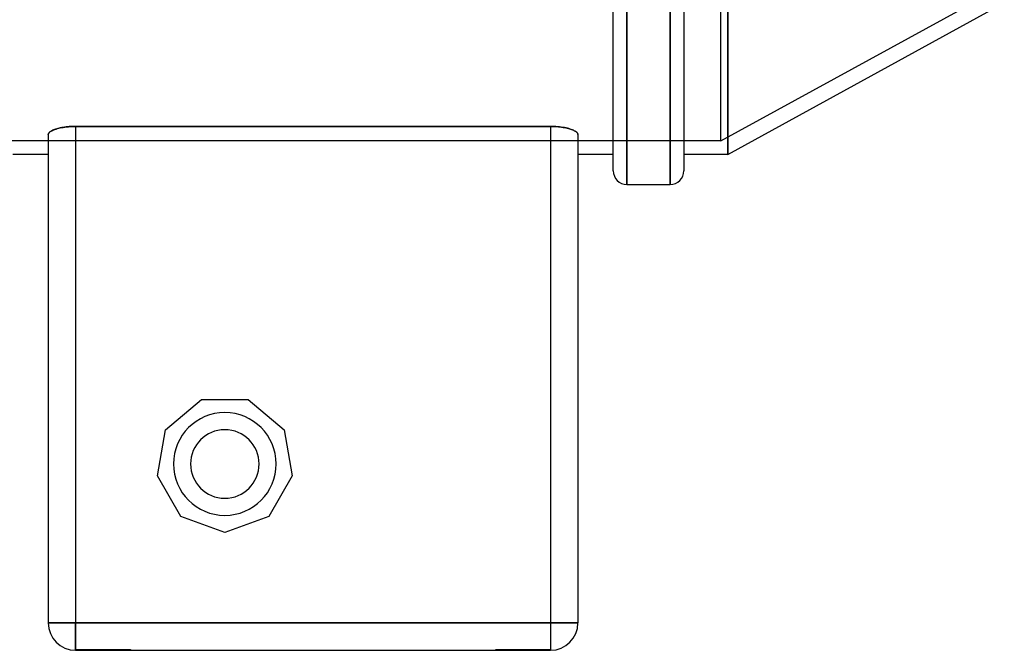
# Model space of a CAD drawing. Header units: millimetres. Extents: x -129 to 129, y -156 to 88.
# Tile 2 of 6: x -43 to 101, y -156 to -64. Entities that reach past the tile are written whole.
import ezdxf

# ---------------------------------------------------------------- set-up
doc = ezdxf.new("R2010")
doc.units = ezdxf.units.MM
doc.layers.add('HIDDEN', color=7, linetype='Continuous')
doc.layers.add('THICK', color=7, linetype='Continuous')

msp = doc.modelspace()

# ---------------------------------------------------------------- linework, layer by layer
at = {"layer": 'HIDDEN'}
for p, q in [((59.6, -81.6), (59.6, 0)), ((45.86, -88), (45.86, 0)), ((52.18, -88), (52.18, 0)), ((60.6, -83.6), (60.6, 0)), ((59.6, -81.6), (100, -59.5)), ((-38.64, -80.52), (-38.67, -80.59)), ((-38.6, -80.46), (-38.64, -80.52)), ((-38.54, -80.4), (-38.6, -80.46)), ((-38.47, -80.33), (-38.54, -80.4)), ((-38.38, -80.27), (-38.47, -80.33)), ((-38.28, -80.21), (-38.38, -80.27)), ((-38.17, -80.15), (-38.28, -80.21)), ((-38.05, -80.09), (-38.17, -80.15)), ((-37.92, -80.03), (-38.05, -80.09)), ((-37.78, -79.97), (-37.92, -80.03)), ((-37.63, -79.92), (-37.78, -79.97)), ((-37.47, -79.87), (-37.63, -79.92)), ((-37.3, -79.83), (-37.47, -79.87)), ((-37.13, -79.78), (-37.3, -79.83)), ((-36.94, -79.74), (-37.13, -79.78)), ((-36.74, -79.7), (-36.94, -79.74)), ((-36.53, -79.66), (-36.74, -79.7)), ((-36.31, -79.63), (-36.53, -79.66)), ((-36.09, -79.6), (-36.31, -79.63)), ((-35.86, -79.57), (-36.09, -79.6)), ((-35.63, -79.55), (-35.86, -79.57)), ((-35.4, -79.54), (-35.63, -79.55)), ((-35.16, -79.53), (-35.4, -79.54)), ((-34.93, -79.52), (-35.16, -79.53)), ((-34.7, -79.52), (-34.93, -79.52)), ((-34.7, -79.52), (-34.7, -152)), ((34.7, -79.52), (-34.7, -79.52)), ((34.7, -79.52), (34.7, -152)), ((34.96, -79.52), (34.7, -79.52)), ((35.22, -79.53), (34.96, -79.52)), ((35.48, -79.54), (35.22, -79.53)), ((35.75, -79.56), (35.48, -79.54)), ((36, -79.59), (35.75, -79.56)), ((36.26, -79.62), (36, -79.59)), ((36.5, -79.66), (36.26, -79.62)), ((36.74, -79.7), (36.5, -79.66)), ((36.96, -79.74), (36.74, -79.7)), ((37.17, -79.79), (36.96, -79.74)), ((37.37, -79.84), (37.17, -79.79)), ((37.55, -79.9), (37.37, -79.84)), ((37.72, -79.95), (37.55, -79.9)), ((37.89, -80.02), (37.72, -79.95)), ((38.04, -80.08), (37.89, -80.02)), ((38.17, -80.15), (38.04, -80.08)), ((38.3, -80.21), (38.17, -80.15)), ((38.4, -80.28), (38.3, -80.21)), ((38.5, -80.36), (38.4, -80.28)), ((38.57, -80.43), (38.5, -80.36)), ((38.63, -80.5), (38.57, -80.43)), ((38.67, -80.57), (38.63, -80.5)), ((38.69, -80.64), (38.67, -80.57)), ((59.6, -81.6), (-59.6, -81.6)), ((-38.69, -80.65), (-38.7, -80.71)), ((-38.67, -80.59), (-38.69, -80.65)), ((38.7, -80.71), (38.69, -80.64)), ((-21.56, -123.8), (-16.32, -119.4)), ((-16.32, -119.4), (-9.48, -119.4)), ((-16.32, -119.4), (-16.32, -119.4)), ((-16.32, -119.4), (-16.32, -119.4)), ((-9.48, -119.4), (-4.24, -123.8)), ((-9.48, -119.4), (-9.48, -119.4)), ((-9.48, -119.4), (-9.48, -119.4)), ((-22.75, -130.54), (-21.56, -123.8)), ((-21.56, -123.8), (-21.56, -123.8)), ((-21.56, -123.8), (-21.56, -123.8)), ((-4.24, -123.8), (-3.05, -130.54)), ((-4.24, -123.8), (-4.24, -123.8)), ((-4.24, -123.8), (-4.24, -123.8)), ((-19.33, -136.46), (-22.75, -130.54)), ((-22.75, -130.54), (-22.75, -130.54)), ((-22.75, -130.54), (-22.75, -130.54)), ((-3.05, -130.54), (-6.47, -136.46)), ((-3.05, -130.54), (-3.05, -130.54)), ((-3.05, -130.54), (-3.05, -130.54)), ((-12.9, -138.8), (-19.33, -136.46)), ((-19.33, -136.46), (-19.33, -136.46)), ((-19.33, -136.46), (-19.33, -136.46)), ((-6.47, -136.46), (-12.9, -138.8)), ((-6.47, -136.46), (-6.47, -136.46)), ((-6.47, -136.46), (-6.47, -136.46)), ((-12.9, -138.8), (-12.9, -138.8)), ((-12.9, -138.8), (-12.9, -138.8)), ((-38.7, -152), (-38.7, -152)), ((-38.7, -152), (-34.7, -152)), ((-34.7, -156), (-34.7, -152)), ((34.7, -152), (-34.7, -152)), ((34.7, -152), (38.7, -152)), ((34.7, -152), (34.7, -156)), ((38.7, -152), (38.7, -152)), ((-34.7, -156), (-34.7, -155.9)), ((-34.7, -156), (-34.7, -155.9)), ((-34.7, -155.9), (-26.7, -155.9)), ((-34.7, -156), (-34.7, -156)), ((-34.7, -156), (-34.7, -156)), ((-34.7, -156), (-34.7, -156)), ((-26.7, -155.9), (-26.7, -156)), ((-26.7, -155.9), (-26.7, -156)), ((26.7, -156), (26.7, -155.9)), ((26.7, -156), (26.7, -155.9)), ((26.7, -155.9), (34.7, -155.9)), ((34.7, -155.9), (34.7, -156)), ((34.7, -155.9), (34.7, -156)), ((34.7, -156), (34.7, -156)), ((34.7, -156), (34.7, -156)), ((34.7, -156), (34.7, -156))]:
    msp.add_line(p, q, dxfattribs=at)
for radius, start, end in [(7.5, 0, 180), (5, 90, 180), (5, 270, 90), (7.5, 180, 0), (5, 180, 270)]:
    msp.add_arc((-12.9, -128.8), radius, start, end, dxfattribs=at)
at = {"layer": 'THICK'}
for p, q in [((45.86, 88), (45.86, -88)), ((52.18, 88), (52.18, -88)), ((43.86, -86), (43.86, 86)), ((54.18, 86), (54.18, -86)), ((60.6, 0), (60.6, -83.6)), ((60.6, -83.6), (101, -61.5)), ((-38.69, -80.64), (-38.67, -80.57)), ((-38.67, -80.57), (-38.63, -80.5)), ((-38.63, -80.5), (-38.57, -80.43)), ((-38.57, -80.43), (-38.5, -80.36)), ((-38.5, -80.36), (-38.4, -80.28)), ((-38.4, -80.28), (-38.3, -80.21)), ((-38.3, -80.21), (-38.17, -80.15)), ((-38.17, -80.15), (-38.04, -80.08)), ((-38.04, -80.08), (-37.89, -80.02)), ((-37.89, -80.02), (-37.72, -79.95)), ((-37.72, -79.95), (-37.55, -79.9)), ((-37.55, -79.9), (-37.37, -79.84)), ((-37.37, -79.84), (-37.17, -79.79)), ((-37.17, -79.79), (-36.96, -79.74)), ((-36.96, -79.74), (-36.74, -79.7)), ((-36.74, -79.7), (-36.5, -79.66)), ((-36.5, -79.66), (-36.26, -79.62)), ((-36.26, -79.62), (-36, -79.59)), ((-36, -79.59), (-35.75, -79.56)), ((-35.75, -79.56), (-35.48, -79.54)), ((-35.48, -79.54), (-35.22, -79.53)), ((-35.22, -79.53), (-34.96, -79.52)), ((-34.96, -79.52), (-34.7, -79.52)), ((-34.7, -79.52), (34.7, -79.52)), ((-34.7, -79.52), (-34.7, -152)), ((34.7, -79.52), (34.7, -152)), ((34.7, -79.52), (34.93, -79.52)), ((34.93, -79.52), (35.16, -79.53)), ((35.16, -79.53), (35.4, -79.54)), ((35.4, -79.54), (35.63, -79.55)), ((35.63, -79.55), (35.86, -79.57)), ((35.86, -79.57), (36.09, -79.6)), ((36.09, -79.6), (36.31, -79.63)), ((36.31, -79.63), (36.53, -79.66)), ((36.53, -79.66), (36.74, -79.7)), ((36.74, -79.7), (36.94, -79.74)), ((36.94, -79.74), (37.13, -79.78)), ((37.13, -79.78), (37.3, -79.83)), ((37.3, -79.83), (37.47, -79.87)), ((37.47, -79.87), (37.63, -79.92)), ((37.63, -79.92), (37.78, -79.97)), ((37.78, -79.97), (37.92, -80.03)), ((37.92, -80.03), (38.05, -80.09)), ((38.05, -80.09), (38.17, -80.15)), ((38.17, -80.15), (38.28, -80.21)), ((38.28, -80.21), (38.38, -80.27)), ((38.38, -80.27), (38.47, -80.33)), ((38.47, -80.33), (38.54, -80.4)), ((38.54, -80.4), (38.6, -80.46)), ((38.6, -80.46), (38.64, -80.52)), ((38.64, -80.52), (38.67, -80.59)), ((-38.7, -80.71), (-38.69, -80.64)), ((-38.7, -80.71), (-38.7, -152)), ((38.67, -80.59), (38.69, -80.65)), ((38.69, -80.65), (38.7, -80.71)), ((38.7, -80.71), (38.7, -152)), ((-38.7, -83.6), (-43.86, -83.6)), ((43.86, -83.6), (38.7, -83.6)), ((60.6, -83.6), (54.18, -83.6)), ((45.86, -88), (52.18, -88)), ((-34.7, -152), (-38.7, -152)), ((-34.7, -152), (34.7, -152)), ((-34.7, -152), (-34.7, -156)), ((38.7, -152), (34.7, -152)), ((34.7, -152), (34.7, -156)), ((-34.7, -156), (-30.7, -156)), ((-30.7, -156), (30.7, -156)), ((30.7, -156), (34.7, -156))]:
    msp.add_line(p, q, dxfattribs=at)
for centre, radius, start, end in [((45.86, -86), 2, 180, 270), ((52.18, -86), 2, 270, 0), ((-34.7, -152), 4, 180, 270), ((34.7, -152), 4, 270, 0)]:
    msp.add_arc(centre, radius, start, end, dxfattribs=at)

doc.saveas('drawing.dxf')
